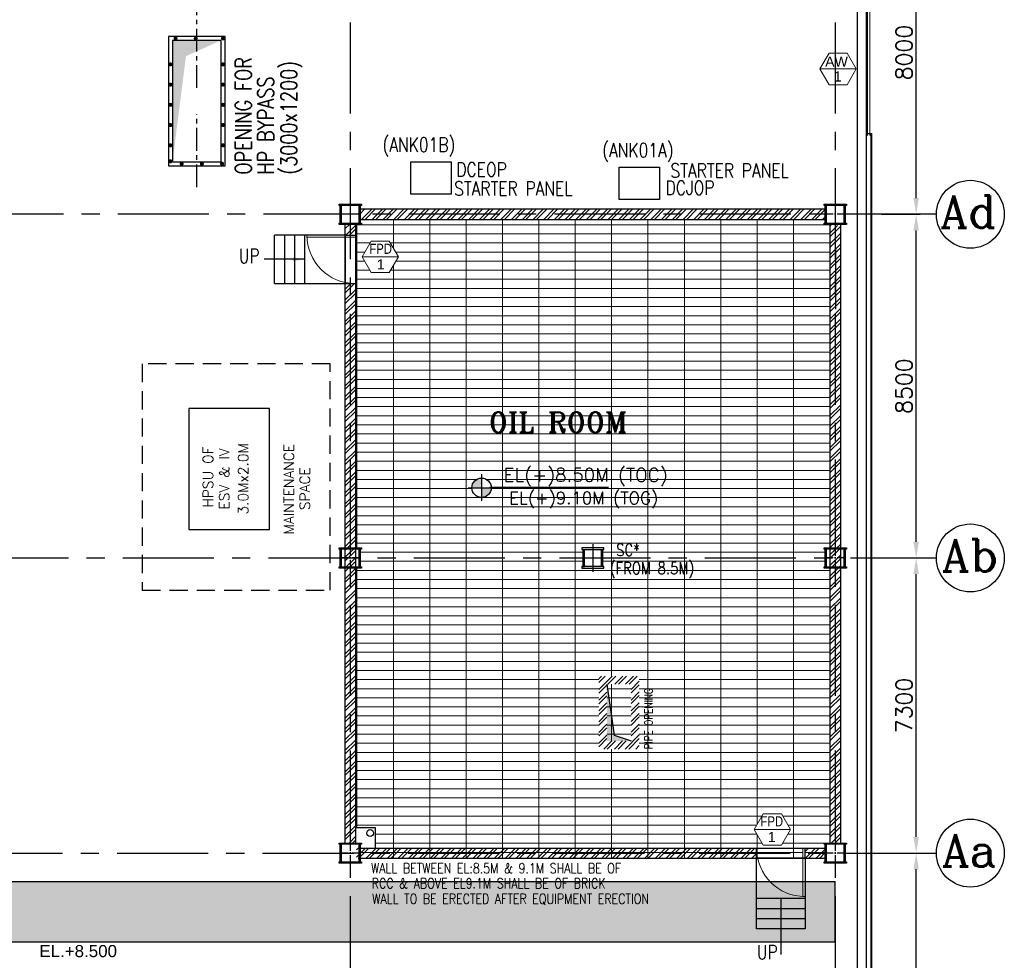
# Model space of a CAD drawing. Header units: inches. Extents: x 156890 to 366890, y 36423 to 221804.
# Tile 32 of 163: x 290063 to 314425, y 100476 to 123740. Entities that reach past the tile are written whole.
import ezdxf
from ezdxf.enums import TextEntityAlignment as Align

# ---------------------------------------------------------------- set-up
doc = ezdxf.new("R2010")
doc.units = ezdxf.units.IN
doc.header["$LTSCALE"] = 1800
doc.header["$MEASUREMENT"] = 0
for name, pattern in [('CENTER', [2, 1.25, -0.25, 0.25, -0.25]), ('CENTER2', [1.125, 0.75, -0.125, 0.125, -0.125]), ('HIDDEN', [0.375, 0.25, -0.125])]:
    doc.linetypes.add(name, pattern=pattern)
for name, color, linetype in [('1', 9, 'Continuous'), ('AUX COL', 1, 'Continuous'), ('CEN', 8, 'CENTER'), ('CONCRETE', 145, 'Continuous'), ('EQUIP', 1, 'Continuous'), ('GRID', 251, 'CENTER'), ('HATCH', 5, 'Continuous'), ('OPENING', 40, 'Continuous'), ('STAIR', 2, 'Continuous'), ('STEEL', 231, 'Continuous'), ('TEXT', 3, 'Continuous'), ('WALL', 6, 'Continuous')]:
    doc.layers.add(name, color=color, linetype=linetype)
for name, color, linetype, lineweight in [('2CON', 1, 'Continuous', 13), ('A-DOOR', 31, 'Continuous', 9), ('A-REMOVABLE GRATING', 252, 'Continuous', 9), ('A-WIN TAG', 3, 'Continuous', 13), ('A-WIN TAG TEXT', 3, 'Continuous', 13), ('CLAD-1', 3, 'Continuous', 15), ('dimension line', 4, 'Continuous', 13), ('WALL HATCH', 251, 'Continuous', 13), ('WIN', 31, 'Continuous', 13)]:
    doc.layers.add(name, color=color, linetype=linetype, lineweight=lineweight)
doc.styles.add('ROMANC', font='ROMANC.SHX')
doc.styles.add('ROMANS', font='romans.shx')
doc.styles.add('ROMANT', font='romant')
doc.styles.add('SIMPLEX-25', font='simplex.shx')
doc.styles.get("Standard").update_dxf_attribs({"font": 'arial.ttf'})
doc.dimstyles.new('DIM100 x2', dxfattribs={"dimscale": 0, "dimtxt": 400, "dimasz": 400, "dimexe": 100, "dimexo": 100, "dimgap": 100, "dimtad": 1, "dimdec": 0, "dimzin": 13, "dimdsep": 46, "dimtxsty": 'ROMANS', "dimblk2": 'OBLIQUE', "dimcen": 100, "dimdle": 100, "dimclrd": 9, "dimclre": 9, "dimclrt": 4, "dimadec": 0, "dimazin": 0, "dimtfac": 1.1, "dimtdec": 0, "dimtix": 1, "dimtmove": 2, "dimatfit": 3, "dimfxl": 1, "dimtolj": 1, "dimtzin": 13, "dimarcsym": 0})
doc.dimstyles.new('USER175', dxfattribs={"dimscale": 175, "dimtxt": 2, "dimasz": 1.75, "dimexe": 0, "dimexo": 0, "dimgap": 0.5, "dimtad": 1, "dimdec": 0, "dimzin": 0, "dimdsep": 46, "dimtxsty": 'ROMANS', "dimcen": 0, "dimclrd": 4, "dimclre": 4, "dimclrt": 4, "dimadec": 0, "dimazin": 0, "dimtfac": 0.09, "dimtdec": 0, "dimtix": 1, "dimtofl": 0, "dimtmove": 0, "dimatfit": 3, "dimfxl": 1, "dimtolj": 1, "dimtzin": 0, "dimarcsym": 0})
pattern_1 = [(45, (458149.6, 12469), (-132.58252, 132.58252), []), (45, (458237.99, 12469), (-132.58252, 132.58252), [])]
pattern_2 = [(45, (447808, 12469), (-132.58252, 132.58252), []), (45, (447896.39, 12469), (-132.58252, 132.58252), [])]

# ---------------------------------------------------------------- blocks, each defined once
blk = doc.blocks.new('*D395')
at = {"layer": 'Defpoints', "color": 0, "transparency": 16777216}
for p in [(311416, 103127), (312244, 103127), (313268, 95927)]:
    blk.add_point(p, dxfattribs=at)
at = {"layer": 'dimension line', "color": 9, "lineweight": -2, "transparency": 16777216}
for p, q in [((311516, 103127), (312344, 103127)), ((312244, 96327), (312244, 102727)), ((313168, 95927), (312144, 95927))]:
    blk.add_line(p, q, dxfattribs=at)
at = {"layer": 'dimension line', "color": 9, "transparency": 16777216}
for points in [[(312177, 102727), (312311, 102727), (312244, 103127)], [(312177, 96327), (312311, 96327), (312244, 95927)]]:
    blk.add_solid(points, dxfattribs=at)
at = {"layer": 'dimension line', "color": 4, "transparency": 16777216, "insert": (311944, 99527), "char_height": 400, "attachment_point": 5, "rotation": 90, "style": 'ROMANS'}
blk.add_mtext('\\A1;7200', dxfattribs=at)
blk = doc.blocks.new('_Oblique')
at = {"color": 0, "linetype": 'ByBlock', "lineweight": -2}
blk.add_line((-0.5, -0.5), (0.5, 0.5), dxfattribs=at)
blk = doc.blocks.new('*D396')
at = {"layer": 'Defpoints', "color": 0, "transparency": 16777216}
for p in [(311416, 110427), (312244, 110427), (311416, 103127)]:
    blk.add_point(p, dxfattribs=at)
at = {"layer": 'dimension line', "color": 9, "lineweight": -2, "transparency": 16777216}
for p, q in [((311516, 110427), (312344, 110427)), ((312244, 103527), (312244, 110027)), ((311516, 103127), (312344, 103127))]:
    blk.add_line(p, q, dxfattribs=at)
at = {"layer": 'dimension line', "color": 9, "transparency": 16777216}
for points in [[(312177, 110027), (312311, 110027), (312244, 110427)], [(312177, 103527), (312311, 103527), (312244, 103127)]]:
    blk.add_solid(points, dxfattribs=at)
at = {"layer": 'dimension line', "color": 4, "transparency": 16777216, "insert": (311944, 106777), "char_height": 400, "attachment_point": 5, "rotation": 90, "style": 'ROMANS'}
blk.add_mtext('\\A1;7300', dxfattribs=at)
blk = doc.blocks.new('*D397')
at = {"layer": 'Defpoints', "color": 0, "transparency": 16777216}
for p in [(311289, 118927), (312244, 118927), (311830, 110427)]:
    blk.add_point(p, dxfattribs=at)
at = {"layer": 'dimension line', "color": 9, "lineweight": -2, "transparency": 16777216}
for p, q in [((311389, 118927), (312344, 118927)), ((312244, 110827), (312244, 118527)), ((311930, 110427), (312344, 110427))]:
    blk.add_line(p, q, dxfattribs=at)
at = {"layer": 'dimension line', "color": 9, "transparency": 16777216}
for points in [[(312177, 118527), (312311, 118527), (312244, 118927)], [(312177, 110827), (312311, 110827), (312244, 110427)]]:
    blk.add_solid(points, dxfattribs=at)
at = {"layer": 'dimension line', "color": 4, "transparency": 16777216, "insert": (311944, 114677), "char_height": 400, "attachment_point": 5, "rotation": 90, "style": 'ROMANS'}
blk.add_mtext('\\A1;8500', dxfattribs=at)
blk = doc.blocks.new('*D398')
at = {"layer": 'Defpoints', "color": 0, "transparency": 16777216}
for p in [(311416, 126927), (312244, 126927), (311416, 118927)]:
    blk.add_point(p, dxfattribs=at)
at = {"layer": 'dimension line', "color": 9, "lineweight": -2, "transparency": 16777216}
for p, q in [((311516, 126927), (312344, 126927)), ((312244, 119327), (312244, 126527)), ((311516, 118927), (312344, 118927))]:
    blk.add_line(p, q, dxfattribs=at)
at = {"layer": 'dimension line', "color": 9, "transparency": 16777216}
for points in [[(312177, 126527), (312311, 126527), (312244, 126927)], [(312177, 119327), (312311, 119327), (312244, 118927)]]:
    blk.add_solid(points, dxfattribs=at)
at = {"layer": 'dimension line', "color": 4, "transparency": 16777216, "insert": (311944, 122927), "char_height": 400, "attachment_point": 5, "rotation": 90, "style": 'ROMANS'}
blk.add_mtext('\\A1;8000', dxfattribs=at)
blk = doc.blocks.new('pssa-2')
h = blk.add_hatch()
h.set_pattern_fill('DOTS', color=252, scale=6000, style=0)
h.set_pattern_definition([(0, (0, 479.1), (187.5, 375), [0, -375])])
h.paths.add_polyline_path([(131052, -6491), (116657, -6491), (116657, -10228), (104657, -10228), (104657, -12078), (71157, -12078), (71157, -13578), (106157, -13578), (106157, -11728), (118157, -11728), (118157, -7991), (129552, -7991), (129552, -9999), (138109, -9999), (138109, -13578), (159657, -13578), (159657, -9478), (194657, -9478), (194657, -7978), (158157, -7978), (158157, -12078), (139609, -12078), (139609, -8499), (131052, -8499)])
at = {"color": 252}
for p, q in [((158157, -7978), (194657, -7978)), ((194657, -9478), (194657, -7978)), ((194657, -9478), (159657, -9478))]:
    blk.add_line(p, q, dxfattribs=at)
blk = doc.blocks.new('AUX COLUM')
at = {"color": 2, "linetype": 'CENTER2', "ltscale": 0.15}
for p, q in [((29690, 90186), (29690, 90686)), ((29940, 90436), (29440, 90436))]:
    blk.add_line(p, q, dxfattribs=at)
at = {"layer": 'AUX COL'}
for p, q in [((29440, 90218), (29440, 90654)), ((29472, 90218), (29472, 90654)), ((29908, 90218), (29908, 90654)), ((29940, 90218), (29940, 90654))]:
    blk.add_line(p, q, dxfattribs=at)
for points in [[(29415, 90686), (29965, 90686), (29965, 90654), (29415, 90654)], [(29415, 90218), (29965, 90218), (29965, 90186), (29415, 90186)]]:
    blk.add_lwpolyline(points, close=True, dxfattribs=at)
blk = doc.blocks.new('A$C316711C6')
at = {"color": 9}
blk.add_blockref('AUX COLUM', (-29690, -90436), dxfattribs=at)
blk = doc.blocks.new('A$C3B1115A1')
at = {"layer": 'STEEL'}
for p, q in [((-270, -91), (-320, -91)), ((-320, -91), (-320, -191)), ((-320, -191), (-270, -191))]:
    blk.add_line(p, q, dxfattribs=at)
blk.add_lwpolyline([(-270, -191), (-270, -183, 0.397434), (-272, -180), (-307, -177, -0.397434), (-310, -174), (-310, -109, -0.397434), (-307, -106), (-272, -103, 0.397434), (-270, -100), (-270, -91)], format="xyb", dxfattribs=at)
blk = doc.blocks.new('PL-FFL2')
at = {"layer": '1'}
h = blk.add_hatch(color=7, dxfattribs=at)
h.paths.add_polyline_path([(3.09, 1.96, 0.414214), (1.09, -0.04), (3.09, -0.04)])
h.paths.add_polyline_path([(5.09, -0.04), (3.09, -0.04), (3.09, -2.04, 0.414214)])
at = {"layer": '1', "color": 1, "linetype": 'Continuous'}
for p, q in [((3.09, 2.74), (3.09, -2.74)), ((29.24, 0), (4.78, 0)), ((4.78, 0), (5.09, 0)), ((0.31, -0.04), (5.09, -0.04))]:
    blk.add_line(p, q, dxfattribs=at)
blk.add_circle((3.09, -0.04), 2, dxfattribs=at)
at = {"layer": '1', "color": 4, "linetype": 'Continuous'}
blk.add_attdef('EL(+)', text='', height=2.75, dxfattribs=at).set_placement((18.98, 2.4), align=Align.MIDDLE)
at = {"layer": '1', "color": 3, "linetype": 'Continuous'}
blk.add_attdef('XXX', text='', height=2.5, dxfattribs=at).set_placement((18.44, -3.52), align=Align.MIDDLE)
blk = doc.blocks.new('M_Single-Panel 1 - 1200 x 2100mm SD-282233-8_50M')
at = {"layer": 'A-DOOR', "lineweight": 18}
for p, q in [((549, -115), (549, -1315)), ((600, -115), (549, -115)), ((600, -115), (600, -1315)), ((600, -1315), (549, -1315))]:
    blk.add_line(p, q, dxfattribs=at)
at = {"layer": 'A-DOOR'}
blk.add_arc((600, -115), 1200, 180, 270, dxfattribs=at)

msp = doc.modelspace()

# ---------------------------------------------------------------- hatches: boundary and pattern name
at = {"layer": 'A-REMOVABLE GRATING'}
h = msp.add_hatch(dxfattribs=at)
h.set_pattern_fill('GRATE', color=256, scale=7200, style=0)
h.set_pattern_definition([(0, (447808, 12469), (0, 225), []), (90, (447808, 12469), (-900, 6e-14), [])])
h.paths.add_polyline_path([(310119.1, 118677.2), (309969.1, 118677.2), (309969.1, 118709.2), (309994.1, 118709.2), (309994.1, 118802.2), (298494.1, 118802.2), (298494.1, 118709.2), (298519.1, 118709.2), (298519.1, 118677.2), (298369.1, 118677.2), (298369.1, 112349.2), (298369.1, 110677.2), (298519.1, 110677.2), (298519.1, 110645.2), (298494.1, 110645.2), (298494.1, 110427.2), (303994.1, 110427.2), (303994.1, 110637.2), (303969.1, 110637.2), (303969.1, 110677.2), (304244.1, 110677.2), (304519.1, 110677.2), (304519.1, 110637.2), (304494.1, 110637.2), (304494.1, 110427.2), (309994.1, 110427.2), (309994.1, 110645.2), (309969.1, 110645.2), (309969.1, 110677.2), (310119.1, 110677.2)])
h.paths.add_polyline_path([(301250.1, 112163.4, -1), (301730.1, 112163.4, -1)], flags=16)
h.paths.add_polyline_path([(304628.7, 112168.2), (301693.4, 112168.2), (301490.1, 112166.4), (301490.1, 112163.4), (301730.1, 112163.4)], flags=16)
h.paths.add_polyline_path([(299433.5, 117873.9), (299208.5, 117484.2), (298758.5, 117484.2), (298533.5, 117873.9), (298758.5, 118263.7), (299208.5, 118263.7)], flags=16)
h.paths.add_polyline_path([(310119.1, 110177.2), (309969.1, 110177.2), (309969.1, 110209.2), (309994.1, 110209.2), (309994.1, 110427.2), (304494.1, 110427.2), (304494.1, 110217.2), (304519.1, 110217.2), (304519.1, 110177.2), (303969.1, 110177.2), (303969.1, 110217.2), (303994.1, 110217.2), (303994.1, 110427.2), (303899, 110427.2), (298494.1, 110427.2), (298494.1, 110209.2), (298519.1, 110209.2), (298519.1, 110177.2), (298369.1, 110177.2), (298369.1, 103752.2), (298869.1, 103752.2), (298869.1, 103252.2), (298494.1, 103252.2), (298494.1, 103002.2), (308294.1, 103002.2), (308294.1, 103252.2, 0.0525158), (308320.5, 103002.2), (309443.1, 103002.2), (309443.1, 103252.2), (309494.1, 103252.2), (309494.1, 103002.2), (309994.1, 103002.2), (309994.1, 103345.2), (309969.1, 103345.2), (309969.1, 103377.2), (310119.1, 103377.2)])
h.paths.add_polyline_path([(305394.1, 107502.2), (305394.1, 105702.2), (304394.1, 105702.2), (304394.1, 107502.2)], flags=16)
h.paths.add_polyline_path([(305194.1, 107302.2), (305194.1, 105902.2), (304594.1, 105902.2), (304594.1, 107302.2)], flags=0)
h.paths.add_polyline_path([(308458.4, 104102), (308908.4, 104102), (309133.4, 103712.3), (308908.4, 103322.5), (308458.4, 103322.5), (308233.4, 103712.3)], flags=16)
h.paths.add_polyline_path([(301700.6, 112078.7), (306430.6, 112078.7), (306430.6, 112833), (301700.6, 112833)], flags=24)
h.paths.add_polyline_path([(301894.5, 111544.9), (306137.4, 111544.9), (306137.4, 112230.7), (301894.5, 112230.7)], flags=24)
h.paths.add_polyline_path([(298652.9, 117886.4), (299336.7, 117886.4), (299336.7, 118261.4), (298652.9, 118261.4)], flags=8)
h.paths.add_polyline_path([(298835.2, 117499.8), (299154.9, 117499.8), (299154.9, 117876.3), (298835.2, 117876.3)], flags=8)
h.paths.add_polyline_path([(301615.4, 113405.7), (305674.9, 113405.7), (305674.9, 114155.7), (301615.4, 114155.7)], flags=24)
h.paths.add_polyline_path([(304779.4, 110402.2), (305512.2, 110402.2), (305512.2, 110852.2), (304779.4, 110852.2)], flags=9)
h.paths.add_polyline_path([(308330.1, 103724.7), (309013.9, 103724.7), (309013.9, 104099.7), (308330.1, 104099.7)], flags=8)
h.paths.add_polyline_path([(308511.9, 103338.1), (308831.7, 103338.1), (308831.7, 103714.7), (308511.9, 103714.7)], flags=8)
h.paths.add_polyline_path([(305772.6, 105675.8), (305772.6, 107436.7), (305472.6, 107436.7), (305472.6, 105675.8)], flags=24)
h.paths.add_polyline_path([(304594, 109813), (307108.3, 109813), (307108.3, 110498.7), (304594, 110498.7)], flags=9)
at = {"layer": 'HATCH'}
msp.add_hatch(color=256, dxfattribs=at).paths.add_polyline_path([(304770.3, 106043.9), (304594.1, 107302.2), (304594.1, 105902.2), (305194.1, 105902.2)])
at = {"layer": 'WALL HATCH'}
h = msp.add_hatch(dxfattribs=at)
h.set_pattern_fill('ANSI32', color=256, scale=500, style=0)
h.set_pattern_definition(pattern_1)
edge = h.paths.add_edge_path()
edge.add_line((298469.1, 118802.2), (310019.1, 118802.2))
edge.add_line((310019.1, 119052.2), (298469.1, 119052.2))
h = msp.add_hatch(dxfattribs=at)
h.set_pattern_fill('ANSI32', color=256, scale=500, style=0)
h.set_pattern_definition(pattern_2)
h.paths.add_polyline_path([(298244.1, 118677.2), (298119.1, 118677.2), (298119.1, 118413.3), (298244.1, 118413.3)])
h.paths.add_polyline_path([(298369.1, 118677.2), (298244.1, 118677.2), (298244.1, 118413.3), (298369.1, 118413.3)])
h = msp.add_hatch(dxfattribs=at)
h.set_pattern_fill('ANSI32', color=256, scale=500, style=0)
h.set_pattern_definition(pattern_1)
edge = h.paths.add_edge_path()
edge.add_line((310119.1, 110677.2), (310119.1, 118677.2))
edge.add_line((310369.1, 118635.6), (310369.1, 110677.2))
h = msp.add_hatch(dxfattribs=at)
h.set_pattern_fill('ANSI32', color=256, scale=500, style=0)
h.set_pattern_definition(pattern_1)
edge = h.paths.add_edge_path()
edge.add_line((298119.1, 103377.2), (298119.1, 117213.3))
edge.add_line((298369.1, 117213.3), (298369.1, 103377.2))
h = msp.add_hatch(dxfattribs=at)
h.set_pattern_fill('ANSI32', color=256, scale=500, style=0)
h.set_pattern_definition(pattern_1)
edge = h.paths.add_edge_path()
edge.add_line((310119.1, 103377.2), (310119.1, 111052.2))
edge.add_line((310369.1, 111052.2), (310369.1, 103377.2))
h = msp.add_hatch(dxfattribs=at)
h.set_pattern_fill('ANSI32', color=256, scale=500, style=0)
h.set_pattern_definition(pattern_2)
h.paths.add_polyline_path([(305394.1, 107502.2), (304394.1, 107502.2), (304394.1, 105702.2), (305394.1, 105702.2)])
h.paths.add_polyline_path([(305194.1, 107302.2), (305194.1, 105902.2), (304594.1, 105902.2), (304594.1, 107302.2)], flags=16)
h = msp.add_hatch(dxfattribs=at)
h.set_pattern_fill('ANSI32', color=256, scale=500, style=0)
h.set_pattern_definition(pattern_1)
h.paths.add_polyline_path([(308294.1, 103002.2), (308294.1, 103252.2), (298394.1, 103252.2), (298394.1, 103002.2)])
h = msp.add_hatch(dxfattribs=at)
h.set_pattern_fill('ANSI32', color=256, scale=500, style=0)
h.set_pattern_definition(pattern_2)
h.paths.add_polyline_path([(309994.1, 103252.2), (309494.1, 103252.2), (309494.1, 103127.2), (309994.1, 103127.2)])
h.paths.add_polyline_path([(309994.1, 103127.2), (309494.1, 103127.2), (309494.1, 103002.2), (309994.1, 103002.2)])

# ---------------------------------------------------------------- linework, layer by layer
at = {"color": 252}
msp.add_line((310244.1, 118077.2), (310244.1, 116577.2), dxfattribs=at)
at = {"color": 1, "ltscale": 0.2}
for points in [[(299740.1, 120225.7), (300740.1, 120225.7), (300740.1, 119425.7), (299740.1, 119425.7)], [(304893, 120090.5), (305893, 120090.5), (305893, 119290.5), (304893, 119290.5)]]:
    msp.add_lwpolyline(points, close=True, dxfattribs=at)
for centre in [(313584.5, 118927.2), (313584.5, 118927.2), (313584.5, 110427.2), (313584.5, 110427.2), (313584.5, 103127.2), (313584.5, 103127.2)]:
    msp.add_circle(centre, 840.3)
at = {"layer": '2CON'}
for p, q in [((309863.2, 122522.2), (310763.2, 122522.2)), ((299433.5, 117873.9), (298533.5, 117873.9)), ((308233.4, 103712.3), (309133.4, 103712.3))]:
    msp.add_line(p, q, dxfattribs=at)
at = {"layer": 'A-WIN TAG'}
for points in [[(310538.2, 122911.9), (310763.2, 122522.2), (310538.2, 122132.5), (310088.2, 122132.5), (309863.2, 122522.2), (310088.2, 122911.9)], [(298758.5, 118263.7), (298533.5, 117873.9), (298758.5, 117484.2), (299208.5, 117484.2), (299433.5, 117873.9), (299208.5, 118263.7)], [(308908.4, 104102), (309133.4, 103712.3), (308908.4, 103322.5), (308458.4, 103322.5), (308233.4, 103712.3), (308458.4, 104102)]]:
    msp.add_lwpolyline(points, close=True, dxfattribs=at)
at = {"layer": 'AUX COL'}
for p, q in [((303994.1, 110637.2), (304034.1, 110637.2)), ((304454.1, 110637.2), (304494.1, 110637.2)), ((303994.1, 110217.2), (304034.1, 110217.2)), ((304494.1, 110217.2), (304454.1, 110217.2))]:
    msp.add_line(p, q, dxfattribs=at)
at = {"layer": 'AUX COL', "flags": 128}
for points in [[(304519.1, 110177.2), (304519.1, 110217.2), (304494.1, 110217.2), (304494.1, 110637.2), (304519.1, 110637.2), (304519.1, 110677.2), (304244.1, 110677.2), (303969.1, 110677.2), (303969.1, 110637.2), (303994.1, 110637.2), (303994.1, 110217.2), (303969.1, 110217.2), (303969.1, 110177.2)], [(304034.1, 110217.2), (304034.1, 110637.2), (304454.1, 110637.2), (304454.1, 110217.2)]]:
    msp.add_lwpolyline(points, close=True, dxfattribs=at)
at = {"layer": 'CEN', "ltscale": 0.25}
for p, q in [((294444.1, 122052.2), (294444.1, 125476.5)), ((294444.1, 119599.1), (294444.1, 121402.2))]:
    msp.add_line(p, q, dxfattribs=at)
at = {"layer": 'CEN'}
for p, q in [((304244.1, 110772.4), (304244.1, 110082.1)), ((303899, 110427.2), (304589.3, 110427.2))]:
    msp.add_line(p, q, dxfattribs=at)
at = {"layer": 'CLAD-1'}
msp.add_line((311147.1, 120927.3), (311019.1, 120927.3), dxfattribs=at)
at = {"layer": 'CLAD-1', "flags": 128}
for points in [[(311119.1, 120927.3), (311119.1, 118927.2)], [(311147.1, 120927.3), (311147.1, 118927.2)], [(311119.1, 118927.2), (311119.1, 100177.2)], [(311147.1, 118927.2), (311147.1, 100177.2)]]:
    msp.add_lwpolyline(points, dxfattribs=at)
at = {"layer": 'CONCRETE'}
for p, q in [((311019.1, 94647.2), (311019.1, 128230.8)), ((310789.1, 94877.2), (310789.1, 128000.8)), ((298119.1, 118413.3), (298119.1, 117213.3))]:
    msp.add_line(p, q, dxfattribs=at)
at = {"layer": 'EQUIP', "linetype": 'HIDDEN'}
msp.add_lwpolyline([(293094.1, 115227.2), (293094.1, 109627.2), (297744.1, 109627.2), (297744.1, 115227.2)], close=True, dxfattribs=at)
at = {"layer": 'EQUIP'}
msp.add_lwpolyline([(296244.1, 111127.2), (296244.1, 114127.2), (294244.1, 114127.2), (294244.1, 111127.2)], close=True, dxfattribs=at)
msp.add_lwpolyline([(298441.1, 103252.2), (298869.1, 103252.2), (298869.1, 103752.2), (298369.1, 103752.2), (298369.1, 103349.2)], dxfattribs=at)
msp.add_circle((298734, 103623.7), 84.1, dxfattribs=at)
at = {"layer": 'GRID'}
for p, q in [((298244.1, 89016.5), (298244.1, 142427.2)), ((310244.1, 89016.5), (310244.1, 142427.2)), ((312744.1, 118927.2), (285330.6, 118927.2)), ((285417.9, 110427.2), (312744.1, 110427.2)), ((274473.2, 103127.2), (312744.1, 103127.2))]:
    msp.add_line(p, q, dxfattribs=at)
at = {"layer": 'HATCH'}
msp.add_solid([(293844.1, 120227.2), (293844.1, 123227.2), (294177.6, 122838.4), (295044.1, 123227.2)], dxfattribs=at)
at = {"layer": 'OPENING'}
for p, q in [((304594.1, 107302.2), (304770.3, 106043.9)), ((304770.3, 106043.9), (305194.1, 105902.2))]:
    msp.add_line(p, q, dxfattribs=at)
for points in [[(293744.1, 120127.2), (295144.1, 120127.2), (295144.1, 123327.2), (293744.1, 123327.2)], [(293844.1, 120227.2), (295044.1, 120227.2), (295044.1, 123227.2), (293844.1, 123227.2)]]:
    msp.add_lwpolyline(points, close=True, dxfattribs=at)
at = {"layer": 'OPENING', "const_width": 50}
for points in [[(293894.5, 123277.2, 1), (293944.5, 123277.2, 1)], [(294394.5, 123277.2, 1), (294444.5, 123277.2, 1)], [(295069.1, 123277.2, 1), (295119.1, 123277.2, 1)], [(293769.1, 122634.3, 1), (293819.1, 122634.3, 1)], [(295069.1, 122634.3, 1), (295119.1, 122634.3, 1)], [(293769.1, 122134.3, 1), (293819.1, 122134.3, 1)], [(295069.1, 122134.3, 1), (295119.1, 122134.3, 1)], [(293769.1, 121634.3, 1), (293819.1, 121634.3, 1)], [(295069.1, 121634.3, 1), (295119.1, 121634.3, 1)], [(293769.1, 121134.3, 1), (293819.1, 121134.3, 1)], [(295069.1, 121134.3, 1), (295119.1, 121134.3, 1)], [(293769.1, 120634.3, 1), (293819.1, 120634.3, 1)], [(295069.1, 120634.3, 1), (295119.1, 120634.3, 1)], [(293769.1, 120238, 1), (293819.1, 120238, 1)], [(294045.3, 120177.2, 1), (294095.3, 120177.2, 1)], [(294545.3, 120177.2, 1), (294595.3, 120177.2, 1)], [(295045.3, 120177.2, 1), (295095.3, 120177.2, 1)]]:
    msp.add_lwpolyline(points, format="xyb", close=True, dxfattribs=at)
at = {"layer": 'STAIR'}
for p, q in [((296369.1, 117213.3), (296369.1, 118413.3)), ((298119.1, 118413.3), (296369.1, 118413.3)), ((296619.1, 117213.3), (296619.1, 118413.3)), ((296869.1, 117213.3), (296869.1, 118413.3)), ((297119.1, 117213.3), (297119.1, 118413.3)), ((296369.1, 117213.3), (298119.1, 117213.3)), ((309494.1, 103002.2), (308294.1, 103002.2)), ((308294.1, 101252.2), (308294.1, 103002.2)), ((309494.1, 103002.2), (309494.1, 101252.2)), ((309494.1, 102002.2), (308294.1, 102002.2)), ((309494.1, 101752.2), (308294.1, 101752.2)), ((309494.1, 101502.2), (308294.1, 101502.2)), ((309494.1, 101252.2), (308294.1, 101252.2))]:
    msp.add_line(p, q, dxfattribs=at)
at = {"layer": 'WALL'}
for p, q in [((310019.1, 119052.2), (298494.1, 119052.2)), ((298119.1, 112349.2), (298119.1, 118677.2)), ((298369.1, 118677.2), (298369.1, 112349.2)), ((298494.1, 118802.2), (310019.1, 118802.2)), ((310119.1, 103377.2), (310119.1, 118677.2)), ((310369.1, 118677.2), (310369.1, 103377.2)), ((298119.1, 118413.3), (298369.1, 118413.3)), ((298119.1, 118413.3), (298369.1, 118413.3)), ((298119.1, 117213.3), (298369.1, 117213.3)), ((298119.1, 117213.3), (298369.1, 117213.3)), ((298119.1, 103377.2), (298119.1, 112780.2)), ((298369.1, 112780.2), (298369.1, 103349.2)), ((298441.1, 103252.2), (309994.1, 103252.2)), ((308294.1, 103002.2), (308294.1, 103252.2)), ((309494.1, 103002.2), (309494.1, 103252.2)), ((298441.1, 103002.2), (309994.1, 103002.2))]:
    msp.add_line(p, q, dxfattribs=at)
at = {"layer": 'WIN'}
for p, q in [((311039.1, 120927.3), (311039.1, 123927.3)), ((311099.1, 120927.3), (311099.1, 123927.3))]:
    msp.add_line(p, q, dxfattribs=at)

# ---------------------------------------------------------------- block references
for name, p in [('pssa-2', (115586.7, 110404.9)), ('A$C316711C6', (298244.1, 118927.2)), ('A$C316711C6', (310244.1, 118927.2)), ('A$C316711C6', (298244.1, 110427.2)), ('A$C316711C6', (310244.1, 110427.2)), ('A$C316711C6', (298244.1, 103127.2)), ('A$C316711C6', (310244.1, 103127.2))]:
    msp.add_blockref(name, p)
at = {"layer": '1'}
ref = msp.add_blockref('PL-FFL2', (301119.8, 112168.2), dxfattribs=dict(at, xscale=120, yscale=120, zscale=120))
ref.add_attrib('XXX', 'EL(+)9.10M (TOG)', dxfattribs={"layer": '0', "color": 3, "linetype": 'Continuous', "height": 300, "style": 'SIMPLEX-25'}).set_placement((304016, 111887.8), align=Align.MIDDLE)
ref.add_attrib('EL(+)', 'EL(+)8.50M (TOC)', dxfattribs={"layer": '0', "color": 4, "linetype": 'Continuous', "height": 330, "style": 'SIMPLEX-25'}).set_placement((304065.6, 112455.9), align=Align.MIDDLE)
at = {"layer": 'A-DOOR', "xscale": -1, "rotation": 270}
msp.add_blockref('M_Single-Panel 1 - 1200 x 2100mm SD-282233-8_50M', (298484.1, 117813.3), dxfattribs=at)
at = {"layer": 'A-DOOR'}
msp.add_blockref('M_Single-Panel 1 - 1200 x 2100mm SD-282233-8_50M', (308894.1, 103367.2), dxfattribs=at)
at = {"layer": 'STEEL', "xscale": -1, "rotation": 90}
msp.add_blockref('A$C3B1115A1', (310927.7, 120607.6), dxfattribs=at)

# ---------------------------------------------------------------- texts
at = {"layer": 'A-WIN TAG'}
for s, p in [('AW', (310273, 122701.1)), ('1', (310301.6, 122336.3))]:
    msp.add_text(s, height=250, dxfattribs=at).set_placement(p, align=Align.MIDDLE)
at = {"layer": 'A-WIN TAG TEXT', "width": 0.8}
for p in [(298994.8, 118073.9), (308672, 103912.2)]:
    msp.add_text('FPD', height=250, dxfattribs=at).set_placement(p, align=Align.MIDDLE)
at = {"layer": 'A-WIN TAG TEXT'}
for p in [(298995.1, 117688.1), (308671.8, 103526.4)]:
    msp.add_text('1', height=250, dxfattribs=at).set_placement(p, align=Align.MIDDLE)
at = {"layer": 'TEXT', "color": 3, "style": 'ROMANS', "width": 0.8}
for s, height, p in [('OPENING FOR', 400, (295796.6, 119907.6)), ('(3000x1200)', 400, (296921.4, 119907.6)), ('HP BYPASS ', 400, (296349.2, 119907.6)), ('PIPE OPENING', 200, (305722.6, 105695.3))]:
    msp.add_text(s, height=height, rotation=90, dxfattribs=at).set_placement(p)
for s, height, p in [('(ANK01B)', 350, (299040.1, 120473)), ('(ANK01A)', 350, (304475.6, 120337.8)), ('DCEOP', 350, (300867, 119858.1)), ('STARTER PANEL', 350, (306163.8, 119834.3)), ('STARTER PANEL', 350, (300812.4, 119390)), ('DCJOP', 350, (306044, 119405.7)), ('UP', 350, (295482.6, 117722.2)), ('SC*', 300, (304820.1, 110477.2)), ('(FROM 8.5M)', 300, (304662.6, 110027.2)), ('WALL BETWEEN EL:8.5M & 9.1M SHALL BE OF  ', 250, (298754.9, 102628)), ('RCC & ABOVE EL9.1M SHALL BE OF BRICK', 250, (298773.4, 102253.8)), ('WALL TO BE ERECTED AFTER EQUIPMENT ERECTION', 250, (298785.4, 101873.2)), ('UP', 350, (308301.9, 100504.2))]:
    msp.add_text(s, height=height, dxfattribs=at).set_placement(p)
at = {"layer": 'TEXT', "style": 'ROMANC'}
for s, p in [('Ad', (312836, 118593.9)), ('Ab', (312875.7, 110093.9)), ('Aa', (312875.7, 102793.9))]:
    msp.add_text(s, height=800, dxfattribs=at).set_placement(p)
at = {"layer": 'TEXT', "color": 3, "style": 'ROMANT'}
msp.add_text('OIL ROOM', height=500, dxfattribs=at).set_placement((301668.9, 113530.7))
at = {"layer": 'TEXT', "color": 3, "style": 'ROMANS'}
for s, p in [('MAINTENANCE ', (296849, 111009.1)), ('HPSU OF ', (294847.9, 111670.9)), ('3.0Mx2.0M', (295715.5, 111499.4)), ('ESV & IV', (295249.3, 111626.9)), ('SPACE', (297242.7, 111610.6))]:
    msp.add_text(s, height=250, rotation=90, dxfattribs=at).set_placement(p)
at = {"layer": 'TEXT', "color": 1}
msp.add_text('EL.+8.500', height=300, rotation=360, dxfattribs=at).set_placement((290548.5, 100554.5))

# ---------------------------------------------------------------- dimensions: what is measured, and where the dimension line sits
at = {"layer": 'dimension line'}
for base, p1, p2, picture, middle in [((312244.1, 126927.2), (311416, 118927.2), (311416, 126927.2), '*D398', (311944.1, 122927.2)), ((312244.1, 118927.2), (311830, 110427.2), (311288.6, 118927.2), '*D397', (311944.1, 114677.2)), ((312244.1, 110427.2), (311416, 103127.2), (311416, 110427.2), '*D396', (311944.1, 106777.2)), ((312244.1, 103127.2), (313268.5, 95927.2), (311416, 103127.2), '*D395', (311944.1, 99527.2))]:
    dim = msp.add_linear_dim(base=base, p1=p1, p2=p2, angle=90, dimstyle='DIM100 x2', override={"dimscale": 1}, dxfattribs=at)
    dim.commit()
    dim.dimension.update_dxf_attribs({"geometry": picture, "text_midpoint": middle})

# ---------------------------------------------------------------- leaders
for points in [[(297119.1, 117813.3), (296114.1, 117813.3)], [(308894.1, 102002.2), (308894.1, 100623.7)]]:
    msp.add_leader(points, dimstyle='USER175', override={"dimgap": 0.5, "dimtad": 0, "dimfxl": 0.18})

doc.saveas('drawing.dxf')
